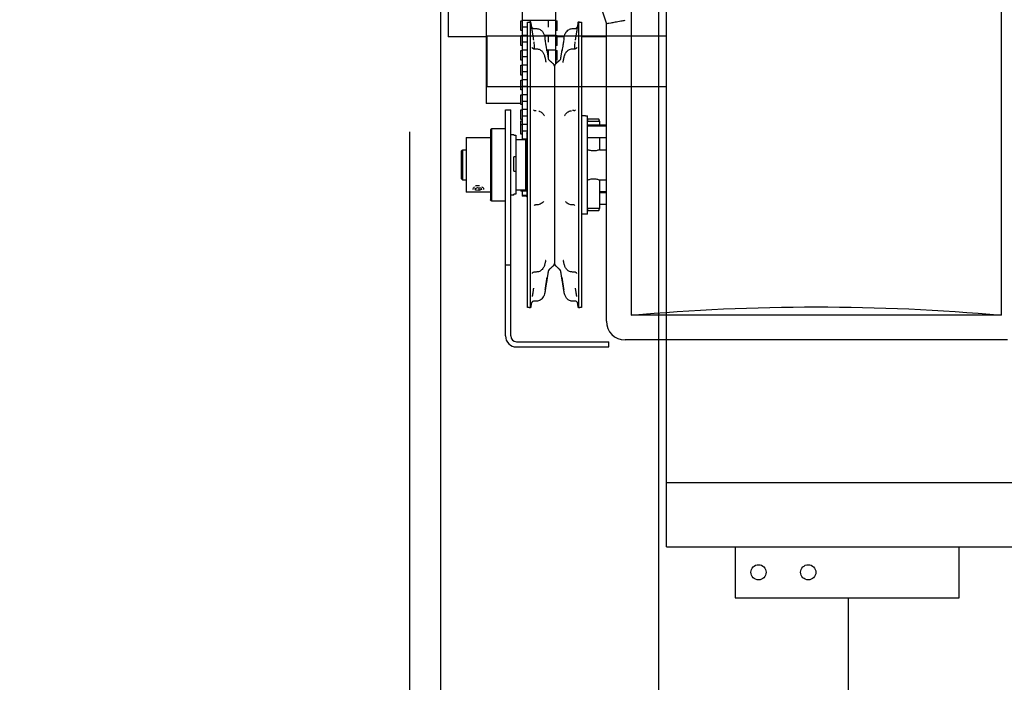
# Model space of a CAD drawing. Header units: inches. Extents: x 169.6 to 213.8, y 195 to 266.5.
# Tile 7 of 58: x 176.171 to 177.185, y 204.27 to 204.952. Entities that reach past the tile are written whole.
import ezdxf

# ---------------------------------------------------------------- set-up
doc = ezdxf.new("R2010")
doc.units = ezdxf.units.IN
doc.header["$LTSCALE"] = 0.25
doc.header["$MEASUREMENT"] = 0
doc.layers.add('ANNOTATIONS', color=1, linetype='Continuous')
doc.layers.add('RHX LH F.O.H.', color=7, linetype='Continuous')
doc.styles.add('ARIAL', font='arial.ttf', dxfattribs={"height": 0.09375})
doc.dimstyles.new('STANDARD$0', dxfattribs={"dimtxt": 0.09375, "dimasz": 0.09375, "dimexe": 0.03125, "dimexo": 0.046875, "dimgap": 0.09, "dimtad": 0, "dimtih": 1, "dimtoh": 1, "dimdec": 4, "dimzin": 0, "dimdsep": 46, "dimtxsty": 'ARIAL', "dimcen": 0.09, "dimadec": 0, "dimazin": 0, "dimtfac": 1, "dimtdec": 4, "dimtofl": 0, "dimtmove": 0, "dimatfit": 1, "dimfxl": 1, "dimtolj": 1, "dimtzin": 0, "dimarcsym": 0})

# ---------------------------------------------------------------- blocks, each defined once
blk = doc.blocks.new('*D56')
at = {"layer": 'ANNOTATIONS', "color": 0, "lineweight": -2, "transparency": 16777216}
for p, q in [((176.5724, 204.837), (176.5724, 203.2433)), ((177.0248, 203.8411), (177.0248, 203.2433)), ((176.4787, 203.2746), (176.3591, 203.2746)), ((177.1186, 203.2746), (177.2123, 203.2746))]:
    blk.add_line(p, q, dxfattribs=at)
at = {"layer": 'ANNOTATIONS', "color": 0, "transparency": 16777216}
for points in [[(176.4787, 203.2902), (176.4787, 203.259), (176.5724, 203.2746)], [(177.1186, 203.2902), (177.1186, 203.259), (177.0248, 203.2746)]]:
    blk.add_solid(points, dxfattribs=at)
at = {"layer": 'defpoints', "color": 0, "transparency": 16777216}
for p in [(176.5724, 204.8838), (177.0248, 203.888), (176.5724, 203.2746)]:
    blk.add_point(p, dxfattribs=at)
at = {"layer": 'ANNOTATIONS', "color": 0, "transparency": 16777216, "insert": (176.106, 203.2746), "char_height": 0.09375, "attachment_point": 5, "style": 'ARIAL'}
blk.add_mtext('\\A1;5 1/2"', dxfattribs=at)

msp = doc.modelspace()

# ---------------------------------------------------------------- linework, layer by layer
at = {"layer": 'RHX LH F.O.H.', "linetype": 'Continuous'}
for p, q in [((177.18205, 205.44833), (177.18205, 204.64833)), ((176.60477, 200.65979), (176.60477, 205.40979)), ((176.82946, 200.65979), (176.82946, 205.40979)), ((176.83734, 204.40979), (176.83734, 205.40979)), ((176.68859, 205.26641), (176.68859, 204.82922)), ((176.72334, 204.90731), (176.72334, 205.26641)), ((176.65135, 205.05354), (176.65135, 204.86604)), ((176.8008, 205.03146), (176.8008, 204.64833)), ((176.61234, 204.98479), (176.61234, 204.93479)), ((176.68721, 204.94134), (176.68721, 204.95134)), ((176.69397, 204.6563), (176.69397, 204.94978)), ((176.69659, 204.95161), (176.69659, 204.9502)), ((176.69718, 204.65579), (176.69718, 204.95029)), ((176.71534, 204.95161), (176.71534, 204.94466)), ((176.72471, 204.94134), (176.72471, 204.95134)), ((176.74643, 204.95029), (176.74643, 204.65579)), ((176.74964, 204.94978), (176.74964, 204.6563)), ((176.77526, 204.64208), (176.77526, 204.94823)), ((176.68721, 204.92607), (176.68721, 204.93607)), ((176.69397, 204.94466), (176.68859, 204.94466)), ((176.71534, 204.93634), (176.71534, 204.92939)), ((176.72471, 204.92607), (176.72471, 204.93607)), ((176.69397, 204.92939), (176.68859, 204.92939)), ((176.68721, 204.91081), (176.68721, 204.92081)), ((176.71534, 204.92107), (176.71534, 204.91412)), ((176.72471, 204.91081), (176.72471, 204.92081)), ((176.68721, 204.89554), (176.68721, 204.90554)), ((176.69397, 204.91412), (176.68859, 204.91412)), ((176.72471, 204.90925), (176.72471, 204.90853)), ((176.69397, 204.89886), (176.68859, 204.89886)), ((176.7218, 204.90454), (176.7218, 204.70154)), ((176.68721, 204.88027), (176.68721, 204.89027)), ((176.68721, 204.86501), (176.68721, 204.87501)), ((176.69397, 204.88359), (176.68859, 204.88359)), ((176.69397, 204.86832), (176.68859, 204.86832)), ((176.6713, 204.62694), (176.6713, 204.85954)), ((176.6767, 204.62694), (176.6767, 204.85954)), ((176.68721, 204.84974), (176.68721, 204.85974)), ((176.70192, 204.85893), (176.70308, 204.85893)), ((176.74169, 204.85893), (176.74053, 204.85893)), ((176.68721, 204.83447), (176.68721, 204.84836)), ((176.69397, 204.85306), (176.68859, 204.85306)), ((176.7558, 204.76052), (176.7558, 204.85364)), ((176.7558, 204.84792), (176.76819, 204.84792)), ((176.76763, 204.84992), (176.75635, 204.84992)), ((176.76819, 204.84792), (176.76819, 204.84399)), ((176.6558, 204.83904), (176.6558, 204.76704)), ((176.6573, 204.76554), (176.6573, 204.84054)), ((176.6799, 204.8335), (176.6799, 204.83422)), ((176.69397, 204.83779), (176.68859, 204.83779)), ((176.6933, 204.83572), (176.6933, 204.77036)), ((176.77526, 204.84382), (176.7558, 204.84382)), ((176.77526, 204.84282), (176.7558, 204.84282)), ((176.6308, 204.83117), (176.6308, 204.77492)), ((176.6799, 204.8335), (176.68205, 204.8335)), ((176.68205, 204.8335), (176.68205, 204.77275)), ((176.6918, 204.82922), (176.6918, 204.77687)), ((176.76819, 204.83079), (176.76819, 204.8186)), ((176.6258, 204.81714), (176.6258, 204.78894)), ((176.6273, 204.78744), (176.6273, 204.81864)), ((176.6799, 204.7964), (176.6799, 204.81114)), ((176.68205, 204.81114), (176.6799, 204.81114)), ((176.6799, 204.7964), (176.68205, 204.7964)), ((176.76819, 204.78749), (176.76819, 204.75817)), ((176.64016, 204.77877), (176.64273, 204.77989)), ((176.64058, 204.77714), (176.64016, 204.77877)), ((176.64058, 204.77896), (176.64058, 204.77714)), ((176.64387, 204.77657), (176.64058, 204.77714)), ((176.64273, 204.77989), (176.64603, 204.77933)), ((176.64387, 204.7797), (176.64387, 204.77657)), ((176.64645, 204.77769), (176.64387, 204.77657)), ((176.64603, 204.77933), (176.64645, 204.77769)), ((176.64643, 204.78121), (176.64628, 204.78125)), ((176.68721, 204.77687), (176.68721, 204.77596)), ((176.68859, 204.77687), (176.68859, 204.77096)), ((176.68859, 204.7764), (176.6933, 204.7764)), ((176.77526, 204.77513), (176.76819, 204.77513)), ((176.77526, 204.77413), (176.76819, 204.77413)), ((176.68205, 204.77275), (176.6799, 204.77275)), ((176.6799, 204.77187), (176.6799, 204.77275)), ((176.76819, 204.75817), (176.7558, 204.75817)), ((176.7558, 204.75244), (176.7558, 204.75817)), ((176.75635, 204.75617), (176.76763, 204.75617)), ((176.6713, 204.70004), (176.6767, 204.70004)), ((177.18205, 204.64833), (176.8008, 204.64833)), ((177.1883, 204.62278), (176.79455, 204.62278)), ((176.6827, 204.62094), (176.7778, 204.62094)), ((176.6827, 204.61554), (176.7778, 204.61554)), ((176.7778, 204.61554), (176.7778, 204.62094)), ((182.21234, 204.4756), (176.83734, 204.4756)), ((176.83734, 204.40979), (182.21234, 204.40979)), ((176.90798, 204.40979), (176.90798, 204.35737)), ((177.13878, 204.35737), (177.13878, 204.40979)), ((176.90798, 204.35737), (177.13878, 204.35737)), ((177.02484, 200.65979), (177.02484, 204.35737))]:
    msp.add_line(p, q, dxfattribs=at)
at = {"layer": 'RHX LH F.O.H.'}
for p, q in [((176.65214, 204.93574), (176.83734, 204.93574)), ((176.65214, 204.93574), (176.65214, 204.88384)), ((176.65214, 204.88384), (176.83734, 204.88384))]:
    msp.add_line(p, q, dxfattribs=at)
at = {"layer": 'RHX LH F.O.H.', "linetype": 'Continuous'}
for centre in [(176.93203, 204.38358), (176.98321, 204.38358)]:
    msp.add_circle(centre, 0.00781, dxfattribs=at)
for centre, radius, start, end in [((177.05864, 205.04833), 0.30055, 160.54663, 199.45337), ((176.71842, 204.91314), 0.00313, 189, 228.32635), ((176.71868, 204.90454), 0.00312, 0, 48.32635), ((176.72493, 204.90454), 0.00313, 131.67365, 180), ((176.72519, 204.91314), 0.00312, 311.67365, 351), ((176.6433, 204.76911), 0.0125, 83.60484, 104.51042), ((176.71842, 204.69294), 0.00313, 131.67365, 171), ((176.71868, 204.70154), 0.00312, 311.67365, 0), ((176.72493, 204.70154), 0.00313, 180, 228.32635), ((176.72519, 204.69294), 0.00312, 9, 48.32635), ((176.79455, 204.64208), 0.0193, 180, 270), ((176.6827, 204.62694), 0.0114, 180, 270), ((176.6827, 204.62694), 0.006, 180, 270)]:
    msp.add_arc(centre, radius, start, end, dxfattribs=at)
at = {"layer": 'RHX LH F.O.H.', "linetype": 'Continuous', "extrusion": (0, 0, -1)}
msp.add_ellipse((176.99143, 203.93508), major_axis=(-1.25, 0), ratio=0.5773503, start_param=1.417699, end_param=1.7238937, dxfattribs=at)
at = {"layer": 'RHX LH F.O.H.', "linetype": 'Continuous'}
for points in [[(176.68721, 204.95134), (176.68859, 204.95134)], [(176.72334, 204.95161), (176.68859, 204.95161)], [(176.69397, 204.94978), (176.69718, 204.95029)], [(176.69718, 204.95029), (176.6984, 204.94256)], [(176.72334, 204.95134), (176.72471, 204.95134)], [(176.74518, 204.94243), (176.74643, 204.95029)], [(176.74643, 204.95029), (176.74964, 204.94978)], [(176.77526, 204.94823), (176.77548, 204.94827)], [(176.68859, 204.94134), (176.68721, 204.94134)], [(176.68721, 204.93607), (176.68859, 204.93607)], [(176.69397, 204.93634), (176.68859, 204.93634)], [(176.6984, 204.94256), (176.69886, 204.93968)], [(176.69886, 204.93968), (176.70016, 204.93139)], [(176.70092, 204.94332), (176.70308, 204.94332)], [(176.72334, 204.93634), (176.71135, 204.93634)], [(176.72471, 204.94134), (176.72334, 204.94134)], [(176.72334, 204.93607), (176.72471, 204.93607)], [(176.74053, 204.94332), (176.74269, 204.94332)], [(176.74345, 204.93139), (176.74475, 204.93968)], [(176.65135, 204.93479), (176.61234, 204.93479)], [(176.68859, 204.92607), (176.68721, 204.92607)], [(176.71226, 204.93182), (176.71204, 204.9332)], [(176.72471, 204.92607), (176.72334, 204.92607)], [(176.73186, 204.93479), (176.72471, 204.93479)], [(176.73156, 204.9332), (176.73134, 204.93182)], [(176.77526, 204.93479), (176.74964, 204.93479)], [(176.68721, 204.92081), (176.68859, 204.92081)], [(176.69397, 204.92107), (176.68859, 204.92107)], [(176.70116, 204.9225), (176.70308, 204.9225)], [(176.71394, 204.92141), (176.71533, 204.91265)], [(176.72334, 204.92107), (176.714, 204.92107)], [(176.72334, 204.92081), (176.72471, 204.92081)], [(176.72827, 204.91265), (176.72967, 204.92146)], [(176.74053, 204.9225), (176.74246, 204.9225)], [(176.68859, 204.91081), (176.68721, 204.91081)], [(176.68721, 204.90554), (176.68859, 204.90554)], [(176.69397, 204.90581), (176.68859, 204.90581)], [(176.71634, 204.91081), (176.72076, 204.90687)], [(176.72207, 204.90581), (176.72153, 204.90581)], [(176.72285, 204.90687), (176.72727, 204.91081)], [(176.72471, 204.91081), (176.72334, 204.91081)], [(176.72334, 204.90925), (176.72471, 204.90925)], [(176.68859, 204.89554), (176.68721, 204.89554)], [(176.68721, 204.89027), (176.68859, 204.89027)], [(176.69397, 204.89054), (176.68859, 204.89054)], [(176.68859, 204.88027), (176.68721, 204.88027)], [(176.68721, 204.87501), (176.68859, 204.87501)], [(176.69397, 204.87527), (176.68859, 204.87527)], [(176.68721, 204.86604), (176.65135, 204.86604)], [(176.68859, 204.86501), (176.68721, 204.86501)], [(176.6713, 204.85954), (176.6767, 204.85954)], [(176.68721, 204.85974), (176.68859, 204.85974)], [(176.69397, 204.86001), (176.68859, 204.86001)], [(176.68859, 204.84974), (176.68721, 204.84974)], [(176.68721, 204.84836), (176.68859, 204.84836)], [(176.68721, 204.84447), (176.68859, 204.84447)], [(176.69397, 204.84474), (176.68859, 204.84474)], [(176.74964, 204.85374), (176.7558, 204.85364)], [(176.7558, 204.84792), (176.75635, 204.84992)], [(176.76819, 204.84792), (176.76763, 204.84992)], [(176.6558, 204.83904), (176.6573, 204.84054)], [(176.6573, 204.84054), (176.6713, 204.84054)], [(176.6767, 204.83422), (176.6799, 204.83422)], [(176.68859, 204.83447), (176.68721, 204.83447)], [(176.6933, 204.83572), (176.69397, 204.83639)], [(176.7558, 204.84399), (176.77526, 204.84399)], [(176.6308, 204.83117), (176.6558, 204.83117)], [(176.68205, 204.82922), (176.6918, 204.82922)], [(176.6933, 204.82947), (176.68859, 204.82947)], [(176.6918, 204.82922), (176.6933, 204.82772)], [(176.77526, 204.83079), (176.7558, 204.83079)], [(176.6258, 204.81714), (176.6273, 204.81864)], [(176.6273, 204.81864), (176.6308, 204.81864)], [(176.76822, 204.81864), (176.77526, 204.81864)], [(176.6273, 204.78744), (176.6258, 204.78894)], [(176.6308, 204.78744), (176.6273, 204.78744)], [(176.77526, 204.78744), (176.76822, 204.78744)], [(176.6558, 204.77492), (176.6308, 204.77492)], [(176.64877, 204.77821), (176.64857, 204.77769)], [(176.6918, 204.77687), (176.68205, 204.77687)], [(176.68859, 204.77653), (176.68721, 204.77653)], [(176.68859, 204.77596), (176.68721, 204.77596)], [(176.6933, 204.77837), (176.6918, 204.77687)], [(176.76819, 204.77529), (176.77526, 204.77529)], [(176.6573, 204.76554), (176.6558, 204.76704)], [(176.6713, 204.76554), (176.6573, 204.76554)], [(176.6799, 204.77187), (176.6767, 204.77187)], [(176.6933, 204.77153), (176.68859, 204.77153)], [(176.6933, 204.77096), (176.68859, 204.77096)], [(176.69397, 204.7697), (176.6933, 204.77036)], [(176.70336, 204.76176), (176.70238, 204.76176)], [(176.74122, 204.76176), (176.74025, 204.76176)], [(176.7558, 204.75817), (176.7558, 204.76052)], [(176.75635, 204.75617), (176.7558, 204.75817)], [(176.76763, 204.75617), (176.76819, 204.75817)], [(176.77526, 204.76209), (176.76819, 204.76209)], [(176.7558, 204.75244), (176.74964, 204.75234)], [(176.70308, 204.69267), (176.70127, 204.69267)], [(176.71533, 204.69343), (176.71394, 204.68468)], [(176.72076, 204.69921), (176.71634, 204.69528)], [(176.72727, 204.69528), (176.72285, 204.69921)], [(176.72967, 204.68462), (176.72827, 204.69343)], [(176.74234, 204.69267), (176.74053, 204.69267)], [(176.70016, 204.67605), (176.69886, 204.66755)], [(176.71226, 204.67426), (176.71204, 204.67288)], [(176.73156, 204.67288), (176.73134, 204.67426)], [(176.74475, 204.66755), (176.74345, 204.67605)], [(176.70308, 204.66277), (176.70092, 204.66277)], [(176.74269, 204.66277), (176.74053, 204.66277)], [(176.69718, 204.65579), (176.69397, 204.6563)], [(176.69791, 204.66041), (176.69718, 204.65579)], [(176.7456, 204.66107), (176.74571, 204.66046)], [(176.74643, 204.65579), (176.74569, 204.66044)], [(176.74964, 204.6563), (176.74643, 204.65579)]]:
    msp.add_open_spline(points, degree=1, dxfattribs=at)
for points, knots in [([(176.74268, 204.94336), (176.74295, 204.94336), (176.74351, 204.94336), (176.74427, 204.9437), (176.74488, 204.94417), (176.74528, 204.94466), (176.74552, 204.94509), (176.74564, 204.94539), (176.74568, 204.94555), (176.74571, 204.94564), (176.74572, 204.94568), (176.74571, 204.94568), (176.74571, 204.94567)], [0, 0, 0, 0, 0.15909805, 0.34233971, 0.49544429, 0.62437673, 0.72811846, 0.79843918, 0.84300829, 0.88793543, 0.95374128, 1, 1, 1, 1]), ([(176.79423, 204.95154), (176.79421, 204.95153), (176.79285, 204.95129), (176.7894, 204.95068), (176.7842, 204.94978), (176.77946, 204.94895), (176.7762, 204.94839), (176.77572, 204.94831), (176.77548, 204.94827)], [0, 0, 0, 0, 0.0022426, 0.1416198, 0.359137, 0.5736758, 0.7868148, 1, 1, 1, 1]), ([(176.6979, 204.94563), (176.69791, 204.9456), (176.69792, 204.94555), (176.69799, 204.94534), (176.69816, 204.94492), (176.69857, 204.94429), (176.69932, 204.94369), (176.70018, 204.94333), (176.70072, 204.94336), (176.70092, 204.94337)], [0, 0, 0, 0, 0.0674835, 0.1242754, 0.2110287, 0.3926766, 0.6291078, 0.8673532, 1, 1, 1, 1]), ([(176.70307, 204.94327), (176.70321, 204.94328), (176.704, 204.94337), (176.70536, 204.94303), (176.70698, 204.94236), (176.7083, 204.94142), (176.70938, 204.94032), (176.71026, 204.93905), (176.71097, 204.93759), (176.71154, 204.93587), (176.71185, 204.93438), (176.712, 204.93344), (176.71204, 204.9332)], [0, 0, 0, 0, 0.02791851, 0.15971973, 0.27489135, 0.38158973, 0.48369246, 0.58493453, 0.69307203, 0.80916169, 0.95022524, 1, 1, 1, 1]), ([(176.73156, 204.9332), (176.73165, 204.9337), (176.73187, 204.93507), (176.7324, 204.93706), (176.73337, 204.93915), (176.73466, 204.94089), (176.73633, 204.94222), (176.73819, 204.94302), (176.7396, 204.94337), (176.7404, 204.94329), (176.74053, 204.94327)], [0, 0, 0, 0, 0.1016154, 0.2821879, 0.413057, 0.5651217, 0.714733, 0.8377329, 0.9734011, 1, 1, 1, 1]), ([(176.74475, 204.93968), (176.74478, 204.93987), (176.74494, 204.94089), (176.74507, 204.94174), (176.74518, 204.94243)], [0, 0, 0, 0, 0.1913666, 1, 1, 1, 1]), ([(176.70044, 204.92957), (176.7005, 204.92905), (176.7008, 204.92669), (176.70082, 204.92435), (176.70084, 204.92253)], [0, 0, 0, 0, 0.2231371, 1, 1, 1, 1]), ([(176.71414, 204.92016), (176.7141, 204.9204), (176.71399, 204.92111), (176.71362, 204.92341), (176.713, 204.92722), (176.71251, 204.93029), (176.71226, 204.93182)], [0, 0, 0, 0, 0.1451661, 0.4297798, 0.7153252, 1, 1, 1, 1]), ([(176.73134, 204.93182), (176.73121, 204.93096), (176.73083, 204.92858), (176.73025, 204.92505), (176.72971, 204.92176), (176.72955, 204.9207), (176.72947, 204.92016)], [0, 0, 0, 0, 0.1603083, 0.4409487, 0.7198749, 1, 1, 1, 1]), ([(176.7428, 204.92257), (176.74277, 204.92305), (176.74265, 204.92538), (176.74294, 204.92772), (176.74317, 204.92957)], [0, 0, 0, 0, 0.20935946, 1, 1, 1, 1]), ([(176.69857, 204.92401), (176.69857, 204.924), (176.69857, 204.92398), (176.69872, 204.92372), (176.69909, 204.92327), (176.69978, 204.92278), (176.70055, 204.92248), (176.70103, 204.92254), (176.70115, 204.92255)], [0, 0, 0, 0, 0.1564903, 0.3067624, 0.4651589, 0.6752819, 0.919887, 1, 1, 1, 1]), ([(176.70308, 204.92243), (176.70344, 204.92244), (176.70442, 204.92248), (176.70591, 204.92204), (176.70742, 204.92129), (176.70868, 204.9203), (176.70973, 204.91913), (176.71057, 204.9178), (176.71123, 204.9163), (176.71163, 204.91499), (176.71179, 204.91422), (176.71184, 204.91398)], [0, 0, 0, 0, 0.0810488, 0.2162239, 0.338209, 0.4554393, 0.5690811, 0.6853563, 0.8075063, 0.9384796, 1, 1, 1, 1]), ([(176.73176, 204.91397), (176.7318, 204.91416), (176.73196, 204.91492), (176.73238, 204.91632), (176.73316, 204.91807), (176.73429, 204.91969), (176.73572, 204.92099), (176.73739, 204.92193), (176.73901, 204.92246), (176.7401, 204.92244), (176.74053, 204.92244)], [0, 0, 0, 0, 0.04852712, 0.19071248, 0.33546181, 0.48155149, 0.62798567, 0.76077981, 0.90464848, 1, 1, 1, 1]), ([(176.74245, 204.92257), (176.74266, 204.92255), (176.74319, 204.92252), (176.74393, 204.92285), (176.74453, 204.92329), (176.74486, 204.92369), (176.74501, 204.92393), (176.74505, 204.92403), (176.74504, 204.92401), (176.74504, 204.924)], [0, 0, 0, 0, 0.1407811, 0.3536169, 0.53114, 0.6796246, 0.8088071, 0.9530585, 1, 1, 1, 1]), ([(176.71186, 204.91387), (176.71192, 204.91362), (176.71204, 204.91311), (176.71215, 204.91249), (176.71221, 204.91218)], [0, 0, 0, 0, 0.5030222, 1, 1, 1, 1]), ([(176.71221, 204.91224), (176.71233, 204.91163), (176.71257, 204.91046), (176.71284, 204.90934), (176.71302, 204.90872), (176.71302, 204.90872), (176.71302, 204.90873)], [0, 0, 0, 0, 0.3250836, 0.6273331, 0.8717582, 1, 1, 1, 1]), ([(176.73057, 204.90868), (176.73057, 204.9087), (176.7306, 204.90876), (176.73077, 204.90935), (176.73103, 204.91046), (176.73126, 204.91149), (176.73139, 204.91218), (176.7314, 204.91223)], [0, 0, 0, 0, 0.1526519, 0.3811092, 0.6632992, 0.9797315, 1, 1, 1, 1]), ([(176.7314, 204.91221), (176.73145, 204.91251), (176.73157, 204.9131), (176.73169, 204.91361), (176.73174, 204.91387)], [0, 0, 0, 0, 0.4970369, 1, 1, 1, 1]), ([(176.70031, 204.85953), (176.70031, 204.85953), (176.70031, 204.85952), (176.70075, 204.85911), (176.70146, 204.859), (176.7018, 204.85894)], [0, 0, 0, 0, 0.2878102, 0.6509496, 1, 1, 1, 1]), ([(176.70552, 204.85853), (176.70566, 204.85851), (176.70645, 204.85836), (176.70773, 204.85765), (176.70921, 204.85656), (176.71034, 204.85529), (176.71104, 204.85427), (176.71131, 204.85369), (176.71139, 204.85352)], [0, 0, 0, 0, 0.0453376, 0.275513, 0.4909049, 0.6987864, 0.9172092, 1, 1, 1, 1]), ([(176.73222, 204.85353), (176.73238, 204.85383), (176.73277, 204.8546), (176.73372, 204.85587), (176.73516, 204.85722), (176.73697, 204.85823), (176.7384, 204.85878), (176.73919, 204.85881), (176.73925, 204.85881)], [0, 0, 0, 0, 0.1364864, 0.344687, 0.5528188, 0.7651266, 0.9822898, 1, 1, 1, 1]), ([(176.74184, 204.859), (176.74203, 204.859), (176.74262, 204.85899), (176.74318, 204.8594), (176.74335, 204.8596), (176.74332, 204.85955), (176.74331, 204.85954)], [0, 0, 0, 0, 0.1904793, 0.5720495, 0.9364558, 1, 1, 1, 1]), ([(176.76822, 204.81861), (176.76824, 204.81862), (176.7683, 204.81864), (176.76772, 204.81841), (176.76657, 204.81801), (176.76486, 204.81757), (176.76281, 204.8173), (176.76073, 204.81735), (176.75886, 204.81765), (176.75728, 204.81809), (176.75616, 204.8185), (176.75581, 204.81864), (176.7558, 204.81864), (176.7558, 204.81864)], [0, 0, 0, 0, 0.0457898, 0.1447137, 0.2467175, 0.3554655, 0.4651792, 0.5669625, 0.6647706, 0.7682239, 0.8783935, 0.98633, 1, 1, 1, 1]), ([(176.7558, 204.78744), (176.75587, 204.78747), (176.75599, 204.78752), (176.75698, 204.78789), (176.75847, 204.78834), (176.76041, 204.78871), (176.76252, 204.78879), (176.76449, 204.78858), (176.76621, 204.78818), (176.76753, 204.78774), (176.76827, 204.78746), (176.76823, 204.78747), (176.76822, 204.78747)], [0, 0, 0, 0, 0.1017672, 0.2033671, 0.3093467, 0.4199886, 0.5255273, 0.6237493, 0.7240432, 0.8321068, 0.9422323, 1, 1, 1, 1]), ([(176.63802, 204.77769), (176.63797, 204.77776), (176.63772, 204.77807), (176.63789, 204.77876), (176.63844, 204.77961), (176.63918, 204.78006), (176.6395, 204.78026)], [0, 0, 0, 0, 0.0935813, 0.4242465, 0.7521639, 1, 1, 1, 1]), ([(176.64712, 204.78024), (176.64737, 204.78009), (176.64808, 204.77969), (176.64865, 204.77895), (176.64874, 204.77843), (176.64877, 204.77821)], [0, 0, 0, 0, 0.2479502, 0.680364, 1, 1, 1, 1]), ([(176.71037, 204.76517), (176.71015, 204.7649), (176.70954, 204.76413), (176.70811, 204.76304), (176.70617, 204.76215), (176.7045, 204.76172), (176.70355, 204.76181), (176.70334, 204.76183)], [0, 0, 0, 0, 0.1455513, 0.4004103, 0.6599954, 0.9239987, 1, 1, 1, 1]), ([(176.74025, 204.7618), (176.74014, 204.76179), (176.73927, 204.7617), (176.73772, 204.76207), (176.73582, 204.76285), (176.73429, 204.76394), (176.73354, 204.76478), (176.73319, 204.76518)], [0, 0, 0, 0, 0.0415403, 0.3096472, 0.554406, 0.7855356, 1, 1, 1, 1]), ([(176.70241, 204.7617), (176.70213, 204.7617), (176.70145, 204.76169), (176.70089, 204.76124), (176.70085, 204.76119), (176.70083, 204.76117)], [0, 0, 0, 0, 0.2901527, 0.6811282, 1, 1, 1, 1]), ([(176.74275, 204.7612), (176.74276, 204.76119), (176.74277, 204.76118), (176.74239, 204.7615), (176.74166, 204.76183), (176.74128, 204.76175), (176.74125, 204.76174)], [0, 0, 0, 0, 0.1934424, 0.5749166, 0.96787077, 1, 1, 1, 1]), ([(176.71217, 204.70243), (176.71212, 204.70215), (176.71198, 204.70153), (176.71185, 204.701), (176.71177, 204.70071)], [0, 0, 0, 0, 0.4505684, 1, 1, 1, 1]), ([(176.71275, 204.70466), (176.71274, 204.70463), (176.71271, 204.70455), (176.71251, 204.70385), (176.71232, 204.70311), (176.7122, 204.7025), (176.71217, 204.70239)], [0, 0, 0, 0, 0.24064571, 0.55712846, 0.92091086, 1, 1, 1, 1]), ([(176.73143, 204.7024), (176.73133, 204.70284), (176.73114, 204.70372), (176.73095, 204.70441), (176.73082, 204.70475), (176.73085, 204.70467), (176.73085, 204.70467)], [0, 0, 0, 0, 0.3573759, 0.7148076, 0.9917197, 1, 1, 1, 1]), ([(176.73184, 204.70068), (176.7318, 204.70084), (176.73166, 204.70136), (176.73152, 204.70201), (176.73143, 204.70246)], [0, 0, 0, 0, 0.290879, 1, 1, 1, 1]), ([(176.70125, 204.69263), (176.70116, 204.69264), (176.70072, 204.6927), (176.70001, 204.69244), (176.69933, 204.69201), (176.69895, 204.69159), (176.69878, 204.69133), (176.69874, 204.69123), (176.69875, 204.69126), (176.69875, 204.69126)], [0, 0, 0, 0, 0.0657078, 0.3074331, 0.505697, 0.6737418, 0.8202298, 0.9762743, 1, 1, 1, 1]), ([(176.71175, 204.70061), (176.71173, 204.70051), (176.71158, 204.69984), (176.71116, 204.69856), (176.71036, 204.69691), (176.70926, 204.69542), (176.70791, 204.69419), (176.7063, 204.69328), (176.70466, 204.69273), (176.70355, 204.69273), (176.70308, 204.69273)], [0, 0, 0, 0, 0.0285259, 0.1819581, 0.3236869, 0.4650274, 0.6083322, 0.7436427, 0.8922525, 1, 1, 1, 1]), ([(176.74053, 204.69273), (176.74005, 204.69273), (176.73898, 204.69273), (176.73743, 204.69324), (176.73596, 204.69402), (176.73473, 204.69504), (176.73371, 204.69624), (176.73289, 204.69759), (176.73226, 204.69908), (176.73195, 204.70013), (176.73184, 204.70064), (176.73184, 204.70065)], [0, 0, 0, 0, 0.10956079, 0.24515866, 0.37094923, 0.49138236, 0.61050965, 0.73527096, 0.85971923, 0.99879892, 1, 1, 1, 1]), ([(176.74484, 204.69129), (176.74485, 204.69128), (176.74486, 204.69125), (176.74478, 204.6914), (176.7445, 204.69178), (176.74391, 204.69228), (176.74312, 204.69265), (176.74255, 204.69263), (176.74234, 204.69262)], [0, 0, 0, 0, 0.0701824, 0.2430565, 0.4019732, 0.6053405, 0.8548981, 1, 1, 1, 1]), ([(176.71226, 204.67428), (176.7124, 204.67515), (176.71278, 204.67756), (176.71335, 204.68129), (176.71389, 204.68495), (176.71405, 204.68635), (176.71414, 204.68705)], [0, 0, 0, 0, 0.1603097, 0.4409504, 0.7198744, 1, 1, 1, 1]), ([(176.71394, 204.68468), (176.71384, 204.68401), (176.7136, 204.68255), (176.71299, 204.67883), (176.71251, 204.67578), (176.71226, 204.67426)], [0, 0, 0, 0, 0.2930587, 0.6470708, 1, 1, 1, 1]), ([(176.72947, 204.68705), (176.72951, 204.68672), (176.72961, 204.68575), (176.72998, 204.68309), (176.73061, 204.67896), (176.7311, 204.67584), (176.73134, 204.67428)], [0, 0, 0, 0, 0.1451664, 0.4297775, 0.7153249, 1, 1, 1, 1]), ([(176.73134, 204.67426), (176.73121, 204.67513), (176.73083, 204.6775), (176.73026, 204.68098), (176.72982, 204.68368), (176.7297, 204.68444), (176.72967, 204.68462)], [0, 0, 0, 0, 0.19880626, 0.54684224, 0.8927485, 1, 1, 1, 1]), ([(176.71204, 204.67288), (176.71196, 204.67238), (176.71173, 204.67101), (176.71121, 204.66902), (176.71024, 204.66693), (176.70895, 204.6652), (176.70728, 204.66386), (176.70542, 204.66307), (176.70401, 204.66271), (176.7032, 204.6628), (176.70307, 204.66281)], [0, 0, 0, 0, 0.10161, 0.2821728, 0.4130356, 0.5650911, 0.7146957, 0.8376892, 0.9733501, 1, 1, 1, 1]), ([(176.74053, 204.66282), (176.74039, 204.6628), (176.73961, 204.66271), (176.73825, 204.66306), (176.73663, 204.66372), (176.7353, 204.66466), (176.73422, 204.66576), (176.73334, 204.66704), (176.73263, 204.66849), (176.73207, 204.67021), (176.73175, 204.6717), (176.7316, 204.67264), (176.73156, 204.67288)], [0, 0, 0, 0, 0.02786062, 0.15966912, 0.27484774, 0.38155329, 0.48366176, 0.58490961, 0.69305335, 0.80915102, 0.95022267, 1, 1, 1, 1]), ([(176.70093, 204.66273), (176.70064, 204.66272), (176.70006, 204.66272), (176.69929, 204.66236), (176.6987, 204.66189), (176.69831, 204.6614), (176.69808, 204.66098), (176.69797, 204.66068), (176.69792, 204.66053), (176.6979, 204.66044), (176.69789, 204.66039), (176.69789, 204.66039), (176.6979, 204.66047), (176.69791, 204.6605)], [0, 0, 0, 0, 0.1460187, 0.2996186, 0.4282712, 0.5364764, 0.6230824, 0.6808837, 0.7182955, 0.757237, 0.8152603, 0.9241536, 1, 1, 1, 1]), ([(176.74571, 204.66045), (176.74571, 204.66042), (176.74572, 204.66036), (176.7457, 204.66049), (176.74564, 204.66066), (176.7455, 204.66106), (176.74512, 204.6617), (176.74438, 204.66234), (176.7435, 204.66274), (176.74292, 204.66272), (176.74269, 204.66272)], [0, 0, 0, 0, 0.1674917, 0.23358426, 0.28170644, 0.33981309, 0.49094821, 0.68092298, 0.87487808, 1, 1, 1, 1])]:
    msp.add_open_spline(points, degree=3, knots=knots, dxfattribs=at)

# ---------------------------------------------------------------- dimensions: what is measured, and where the dimension line sits
at = {"layer": 'ANNOTATIONS'}
dim = msp.add_linear_dim(base=(176.57241, 203.27459), p1=(177.02484, 203.88797), p2=(176.57241, 204.88384), angle=180, text='5 1/2"', dimstyle='STANDARD$0', dxfattribs=at)
dim.commit()
dim.dimension.update_dxf_attribs({"geometry": '*D56', "text_midpoint": (176.10598, 203.27459), "dimtype": 160})

doc.saveas('drawing.dxf')
